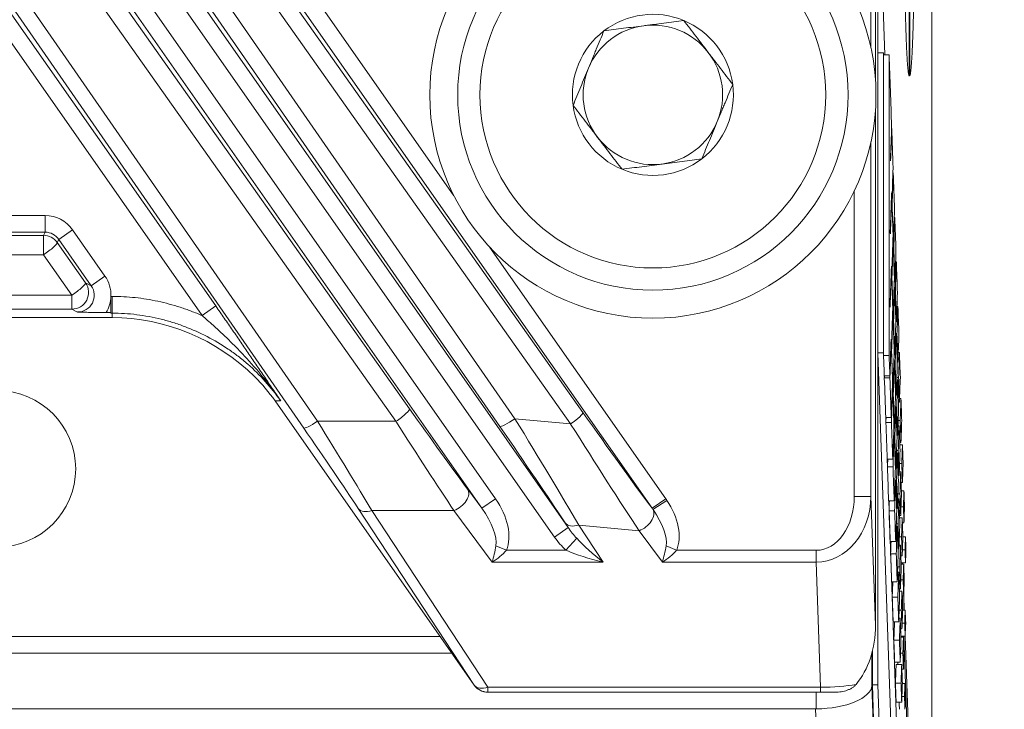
# Model space of a CAD drawing. Header units: millimetres. Extents: x 4 to 836, y 5 to 589.
# Tile 86 of 96: x 691 to 708, y 338 to 350. Entities that reach past the tile are written whole.
import ezdxf

# ---------------------------------------------------------------- set-up
doc = ezdxf.new("R2010")
doc.units = ezdxf.units.MM
doc.layers.add('1', color=7, linetype='Continuous', true_color=0xffffff)
doc.styles.add('ideas_simplex', font='simplex.shx')
doc.dimstyles.get("Standard").update_dxf_attribs({"dimtxt": 0.18, "dimasz": 0.18, "dimexe": 0.18, "dimexo": 0.0625, "dimgap": 0.09, "dimtad": 0, "dimtih": 1, "dimtoh": 1, "dimdec": 4, "dimzin": 0, "dimdsep": 46, "dimtxsty": 'Standard', "dimcen": 0.09, "dimadec": 0, "dimazin": 0, "dimtfac": 1, "dimtdec": 4, "dimtofl": 0, "dimtmove": 0, "dimatfit": 3, "dimfxl": 1, "dimtolj": 1, "dimtzin": 0, "dimarcsym": 0})

# ---------------------------------------------------------------- blocks, each defined once
blk = doc.blocks.new('_U0')
at = {"layer": '1', "color": 152, "lineweight": 13}
for p, q in [((691.38954, 365.845245), (731.686212, 365.845245)), ((706.799851, 319.684079), (731.686212, 319.684079))]:
    blk.add_line(p, q, dxfattribs=at)
at = {"layer": '1', "color": 27, "lineweight": 13}
blk.add_line((729.686212, 365.845245), (729.686212, 319.684079), dxfattribs=at)
at = {"layer": '1', "color": 87, "lineweight": 25}
for p, q in [((728.186212, 351.352162), (722.561212, 351.352162)), ((722.561212, 351.352162), (722.561212, 349.852162)), ((728.186212, 349.852162), (728.186212, 351.352162)), ((722.561212, 335.677162), (722.561212, 334.177162)), ((728.186212, 334.177162), (728.186212, 335.677162)), ((722.561212, 334.177162), (728.186212, 334.177162))]:
    blk.add_line(p, q, dxfattribs=at)
at = {"layer": '1', "color": 27, "lineweight": 18}
for points in [[(729.686212, 365.845245), (730.215193, 362.845247), (729.157231, 362.845243)], [(729.686212, 319.684079), (729.157231, 322.684077), (730.215193, 322.684081)]]:
    blk.add_solid(points, dxfattribs=at)
at = {"layer": '1', "color": 87, "linetype": 'Continuous', "lineweight": 25, "char_height": 3, "attachment_point": 7, "rotation": 90, "line_spacing_factor": 1.204819, "style": 'ideas_simplex'}
for s, insert in [('\\W1.1692;1.817', (728.032712, 335.624662)), ('\\W1.2097;46,2', (720.720212, 337.109662))]:
    blk.add_mtext(s, dxfattribs=dict(at, insert=insert))
blk = doc.blocks.new('_U7')
at = {"layer": '1', "color": 152, "lineweight": 13}
for p, q in [((682.550705, 374.684079), (750.582511, 374.684079)), ((706.799851, 319.684079), (750.582511, 319.684079))]:
    blk.add_line(p, q, dxfattribs=at)
at = {"layer": '1', "color": 27, "lineweight": 13}
blk.add_line((748.582511, 319.684079), (748.582511, 374.684079), dxfattribs=at)
at = {"layer": '1', "color": 87, "lineweight": 25}
for p, q in [((747.082511, 354.922815), (741.457511, 354.922815)), ((741.457511, 354.922815), (741.457511, 353.422815)), ((747.082511, 353.422815), (747.082511, 354.922815)), ((741.457511, 339.247815), (741.457511, 337.747815)), ((747.082511, 337.747815), (747.082511, 339.247815)), ((741.457511, 337.747815), (747.082511, 337.747815))]:
    blk.add_line(p, q, dxfattribs=at)
at = {"layer": '1', "color": 27, "lineweight": 18}
for points in [[(748.582511, 374.684079), (749.111492, 371.684081), (748.05353, 371.684077)], [(748.582511, 319.684079), (748.05353, 322.684077), (749.111492, 322.684081)]]:
    blk.add_solid(points, dxfattribs=at)
at = {"layer": '1', "color": 87, "linetype": 'Continuous', "lineweight": 25, "char_height": 3, "attachment_point": 7, "rotation": 90, "line_spacing_factor": 1.204819, "style": 'ideas_simplex'}
for s, insert in [('\\W1.1692;2.165', (746.929011, 339.195315)), ('\\W1.0642;55', (739.616511, 343.650315))]:
    blk.add_mtext(s, dxfattribs=dict(at, insert=insert))

msp = doc.modelspace()

# ---------------------------------------------------------------- linework, layer by layer
at = {"layer": '1', "color": 27, "linetype": 'Continuous', "lineweight": 18}
for p, q in [((706.041, 348.956), (706.041, 400.412)), ((706.041, 339.182), (706.041, 348.414)), ((692.334, 344.784), (692.334, 345.074)), ((692.354, 344.693), (667.747, 344.693)), ((692.334, 344.784), (692.248, 344.784)), ((692.334, 344.774), (692.334, 344.784)), ((698.844, 338.112), (695.278, 343.205)), ((699.092, 337.984), (699.09, 337.984)), ((705.056, 337.984), (699.092, 337.984)), ((705.292, 337.984), (705.056, 337.984))]:
    msp.add_line(p, q, dxfattribs=at)
at = {"layer": '1', "color": 252, "linetype": 'Continuous', "lineweight": 18}
for p, q in [((707.051, 327.684), (707.051, 358.693)), ((698.233, 338.984), (661.868, 338.984)), ((661.659, 338.684), (698.443, 338.684)), ((704.968, 337.684), (655.134, 337.684))]:
    msp.add_line(p, q, dxfattribs=at)
at = {"layer": '1', "color": 27, "linetype": 'Continuous', "lineweight": 13}
for p, q in [((689.348, 357.646), (699.575, 342.882)), ((688.976, 357.437), (700.532, 340.934)), ((699.305, 342.745), (689.078, 357.508)), ((700.286, 340.762), (688.73, 357.265)), ((691.391, 357.004), (698.484, 346.873)), ((702.036, 341.278), (691.145, 356.832)), ((691.05, 356.765), (700.796, 342.995)), ((688.658, 356.547), (699.23, 341.45)), ((700.575, 342.788), (690.829, 356.559)), ((688.315, 356.307), (697.689, 343.06)), ((698.984, 341.278), (688.413, 356.375)), ((697.444, 342.836), (688.069, 356.083)), ((695.79, 342.716), (687.224, 355.082)), ((687.469, 355.202), (696.035, 342.836)), ((687.164, 354.968), (694.213, 344.902)), ((693.967, 344.73), (686.919, 354.796)), ((705.961, 351.842), (705.961, 349.527)), ((705.961, 347.841), (705.961, 341.492)), ((705.661, 341.492), (705.661, 346.962)), ((668.948, 346.524), (691.153, 346.524)), ((691.153, 346.524), (691.153, 346.224)), ((691.153, 346.224), (668.948, 346.224)), ((691.124, 346.167), (691.153, 346.224)), ((691.644, 346.268), (691.399, 346.096)), ((691.644, 346.268), (692.225, 345.438)), ((668.978, 346.167), (691.124, 346.167)), ((691.124, 345.816), (691.124, 346.167)), ((691.399, 346.096), (691.369, 346.04)), ((691.369, 346.04), (691.88, 345.318)), ((691.98, 345.266), (691.399, 346.096)), ((699.129, 345.952), (702.282, 341.45)), ((691.124, 345.816), (668.978, 345.816)), ((691.634, 345.094), (691.124, 345.816)), ((692.225, 345.438), (691.98, 345.266)), ((691.88, 345.318), (691.98, 345.266)), ((668.467, 345.094), (691.634, 345.094)), ((691.634, 344.846), (691.634, 345.094)), ((692.334, 345.074), (692.354, 345.074)), ((692.354, 344.774), (692.354, 345.074)), ((691.634, 344.846), (668.467, 344.846)), ((691.734, 344.794), (691.634, 344.846)), ((693.967, 344.73), (694.213, 344.902)), ((692.354, 344.774), (692.334, 344.774)), ((692.354, 344.693), (692.354, 344.774)), ((699.575, 342.882), (700.575, 342.788)), ((696.035, 342.836), (697.444, 342.836)), ((698.73, 341.62), (698.984, 341.278)), ((699.23, 341.45), (698.984, 341.278)), ((702.282, 341.45), (702.036, 341.278)), ((705.961, 341.492), (705.661, 341.492)), ((705.961, 341.492), (706.041, 339.182)), ((698.847, 338.112), (696.766, 341.276)), ((702.302, 341.42), (702.053, 341.254)), ((697.012, 341.236), (699.092, 338.072)), ((698.484, 341.236), (697.012, 341.236)), ((699.169, 340.314), (698.484, 341.236)), ((700.286, 340.762), (700.532, 340.934)), ((700.532, 340.934), (700.476, 341.018)), ((700.722, 340.978), (701.158, 340.314)), ((701.804, 340.876), (700.722, 340.978)), ((702.221, 340.314), (701.804, 340.876)), ((699.425, 340.527), (699.237, 340.607)), ((700.493, 340.527), (700.685, 340.74)), ((702.477, 340.527), (702.289, 340.607)), ((699.425, 340.527), (700.493, 340.527)), ((702.477, 340.527), (704.978, 340.527)), ((704.978, 340.314), (704.978, 340.527)), ((701.158, 340.314), (699.169, 340.314)), ((704.978, 340.314), (702.221, 340.314)), ((705.056, 338.072), (704.978, 340.314)), ((698.844, 338.112), (698.847, 338.112)), ((699.092, 337.984), (699.092, 338.072)), ((699.092, 338.072), (705.056, 338.072)), ((705.056, 338.072), (705.056, 337.984))]:
    msp.add_line(p, q, dxfattribs=at)
at = {"layer": '1', "color": 18, "linetype": 'Continuous', "lineweight": 18}
for p, q in [((706.086, 352.935), (706.086, 338.118)), ((706.21, 349.402), (706.086, 352.935)), ((706.528, 340.279), (706.527, 340.301)), ((706.557, 339.453), (706.548, 339.708)), ((706.654, 336.676), (706.573, 338.989)), ((705.986, 338.72), (705.986, 338.118)), ((705.986, 338.118), (706.086, 338.118)), ((705.986, 338.118), (706.527, 322.618)), ((706.086, 338.118), (706.627, 322.618))]:
    msp.add_line(p, q, dxfattribs=at)
at = {"layer": '1', "color": 7, "linetype": 'Continuous', "lineweight": 18}
for p, q in [((706.186, 349.435), (706.086, 349.435)), ((706.187, 349.401), (706.186, 349.435)), ((706.186, 349.435), (706.186, 344.061)), ((706.086, 344.061), (706.691, 326.735)), ((706.186, 344.061), (706.086, 344.061)), ((706.186, 344.061), (706.187, 344.027)), ((706.201, 343.649), (706.202, 343.619)), ((706.227, 342.904), (706.229, 342.82)), ((706.253, 342.159), (706.257, 342.021)), ((706.279, 341.414), (706.791, 326.735)), ((706.506, 340.279), (706.505, 340.301)), ((706.535, 339.453), (706.526, 339.708)), ((706.617, 337.103), (706.551, 338.989))]:
    msp.add_line(p, q, dxfattribs=at)
at = {"layer": '1', "color": 163, "linetype": 'Continuous', "lineweight": 18}
for p, q in [((706.287, 349.402), (706.187, 349.402)), ((706.333, 348.084), (706.331, 348.084)), ((706.361, 347.286), (706.355, 347.286)), ((706.333, 346.885), (706.33, 346.885)), ((706.337, 346.774), (706.337, 346.774)), ((706.341, 346.713), (706.339, 346.713)), ((706.389, 346.488), (706.379, 346.488)), ((706.36, 346.059), (706.354, 346.059)), ((706.364, 346.055), (706.36, 346.055)), ((706.37, 345.941), (706.364, 345.941)), ((706.417, 345.69), (706.404, 345.69)), ((706.328, 345.573), (706.326, 345.573)), ((706.333, 345.462), (706.332, 345.462)), ((706.337, 345.401), (706.334, 345.401)), ((706.391, 345.336), (706.38, 345.336)), ((706.387, 345.234), (706.377, 345.234)), ((706.399, 345.168), (706.389, 345.168)), ((706.445, 344.892), (706.428, 344.892)), ((706.355, 344.748), (706.349, 344.748)), ((706.36, 344.743), (706.355, 344.743)), ((706.366, 344.629), (706.359, 344.629)), ((706.418, 344.616), (706.407, 344.616)), ((706.414, 344.408), (706.4, 344.408)), ((706.428, 344.396), (706.414, 344.396)), ((706.324, 344.262), (706.321, 344.262)), ((706.328, 344.151), (706.328, 344.151)), ((706.287, 344.016), (706.187, 344.016)), ((706.332, 344.089), (706.33, 344.089)), ((706.382, 343.922), (706.372, 343.922)), ((706.387, 344.024), (706.376, 344.024)), ((706.472, 344.068), (706.451, 344.068)), ((706.394, 343.856), (706.385, 343.856)), ((706.445, 343.897), (706.432, 343.897)), ((706.3, 343.649), (706.2, 343.649)), ((706.301, 343.615), (706.201, 343.615)), ((706.441, 343.582), (706.423, 343.582)), ((706.457, 343.623), (706.425, 343.623)), ((706.351, 343.436), (706.345, 343.436)), ((706.355, 343.431), (706.351, 343.431)), ((706.361, 343.317), (706.355, 343.317)), ((706.414, 343.305), (706.403, 343.305)), ((706.499, 343.242), (706.474, 343.242)), ((706.409, 343.096), (706.396, 343.096)), ((706.423, 343.084), (706.41, 343.084)), ((706.472, 343.178), (706.455, 343.178)), ((706.326, 342.904), (706.226, 342.904)), ((706.329, 342.816), (706.229, 342.816)), ((706.382, 342.712), (706.372, 342.712)), ((706.468, 342.756), (706.447, 342.756)), ((706.485, 342.85), (706.45, 342.85)), ((706.378, 342.61), (706.368, 342.61)), ((706.39, 342.544), (706.38, 342.544)), ((706.441, 342.585), (706.427, 342.585)), ((706.499, 342.459), (706.478, 342.459)), ((706.526, 342.417), (706.48, 342.417)), ((706.352, 342.159), (706.252, 342.159)), ((706.436, 342.27), (706.419, 342.27)), ((706.452, 342.311), (706.42, 342.311)), ((706.357, 342.018), (706.257, 342.018)), ((706.409, 341.993), (706.399, 341.993)), ((706.514, 342.078), (706.475, 342.078)), ((706.468, 341.866), (706.45, 341.866)), ((706.495, 341.931), (706.47, 341.931)), ((706.405, 341.784), (706.391, 341.784)), ((706.419, 341.772), (706.405, 341.772)), ((706.526, 341.739), (706.501, 341.739)), ((706.481, 341.539), (706.445, 341.539)), ((706.553, 341.591), (706.506, 341.591)), ((706.378, 341.414), (706.278, 341.414)), ((706.436, 341.273), (706.423, 341.273)), ((706.463, 341.445), (706.442, 341.445)), ((706.543, 341.305), (706.5, 341.305)), ((706.386, 341.233), (706.286, 341.233)), ((706.495, 341.147), (706.474, 341.147)), ((706.522, 341.105), (706.475, 341.105)), ((706.432, 340.959), (706.414, 340.959)), ((706.448, 340.999), (706.416, 340.999)), ((706.553, 341.02), (706.525, 341.02)), ((706.51, 340.766), (706.471, 340.766)), ((706.58, 340.765), (706.533, 340.765)), ((706.405, 340.681), (706.305, 340.681)), ((706.49, 340.619), (706.465, 340.619)), ((706.414, 340.46), (706.314, 340.46)), ((706.463, 340.554), (706.446, 340.554)), ((706.522, 340.428), (706.497, 340.428)), ((706.572, 340.533), (706.525, 340.533)), ((706.476, 340.227), (706.441, 340.227)), ((706.58, 340.301), (706.501, 340.301)), ((706.549, 340.279), (706.502, 340.279)), ((706.459, 340.133), (706.438, 340.133)), ((706.432, 339.962), (706.332, 339.962)), ((706.539, 339.994), (706.496, 339.994)), ((706.443, 339.688), (706.343, 339.688)), ((706.49, 339.835), (706.469, 339.835)), ((706.517, 339.793), (706.471, 339.793)), ((706.549, 339.708), (706.52, 339.708)), ((706.505, 339.454), (706.466, 339.454)), ((706.575, 339.453), (706.529, 339.453)), ((706.459, 339.242), (706.359, 339.242)), ((706.486, 339.307), (706.461, 339.307)), ((706.567, 339.221), (706.521, 339.221)), ((706.517, 339.116), (706.492, 339.116)), ((706.575, 338.989), (706.497, 338.989)), ((706.472, 338.915), (706.372, 338.915)), ((706.544, 338.967), (706.498, 338.967)), ((706.534, 338.682), (706.491, 338.682)), ((706.486, 338.523), (706.386, 338.523)), ((706.513, 338.481), (706.413, 338.481)), ((706.544, 338.397), (706.516, 338.397)), ((706.501, 338.143), (706.401, 338.143)), ((706.571, 338.142), (706.524, 338.142)), ((706.513, 337.804), (706.413, 337.804)), ((706.563, 337.909), (706.516, 337.909))]:
    msp.add_line(p, q, dxfattribs=at)
at = {"layer": '1', "color": 252, "linetype": 'Continuous', "lineweight": 13}
for p, q in [((705.977, 338.686), (705.977, 338.098)), ((705.977, 338.098), (706.518, 322.612)), ((704.978, 337.684), (704.978, 337.984)), ((705.519, 321.905), (704.968, 337.684))]:
    msp.add_line(p, q, dxfattribs=at)
at = {"layer": '1', "color": 9, "linetype": 'Continuous', "lineweight": 18}
for radius in [4, 3.5]:
    msp.add_circle((702.051, 348.684), radius, dxfattribs=at)
at = {"layer": '1', "color": 9, "linetype": 'Continuous', "lineweight": 13}
msp.add_circle((702.051, 348.684), 3.1, dxfattribs=at)
at = {"layer": '1', "color": 252, "linetype": 'Continuous', "lineweight": 13}
msp.add_circle((690.301, 341.984), 1.4, dxfattribs=at)
at = {"layer": '1', "color": 9, "linetype": 'Continuous', "lineweight": 18}
for radius, start, end in [(1.443, 67.4773, 127.4773), (1.25, 97.4773, 157.4773), (1.25, 37.4773, 97.4773), (1.443, 7.4773, 67.4773), (1.443, 127.4773, 187.4773), (1.25, 337.4773, 37.4773), (1.25, 157.4773, 217.4773), (1.443, 307.4773, 7.4773), (1.443, 187.4773, 247.4773), (1.25, 277.4773, 337.4773), (1.25, 217.4773, 277.4773), (1.443, 247.4773, 307.4773)]:
    msp.add_arc((702.051, 348.684), radius, start, end, dxfattribs=at)
at = {"layer": '1', "color": 27, "linetype": 'Continuous', "lineweight": 13}
for centre, major_axis, ratio, start_param, end_param in [((691.153, 345.923), (0.277, 0.533), 0.999226, 5.803537, 6.762834), ((691.153, 345.923), (-0.139, -0.267), 0.997682, 2.661944, 3.621241), ((691.124, 345.868), (-0.266, 0.139), 0.999226, 4.232741, 5.192037), ((691.124, 345.868), (0.245, 0.173), 0.14246, 4.611906, 6.247919), ((691.733, 345.095), (0.534, -0.278), 0.997152, 0.446228, 1.089662), ((691.634, 345.146), (0.245, 0.173), 0.14246, 4.611906, 6.247919), ((691.634, 345.146), (0.139, 0.266), 0.997152, 3.622727, 5.802051), ((691.733, 345.095), (-0.268, 0.14), 0.991514, 2.051931, 4.231255), ((691.733, 345.095), (0.534, -0.278), 0.997152, 6.220452, 6.729413), ((697.444, 342.888), (-0.245, -0.173), 0.14246, 1.470313, 3.106326), ((697.474, 343.529), (-1.892, 2.699), 0.028594, 1.725286, 2.336151), ((699.551, 342.917), (-0.247, -0.171), 0.142401, 0.035266, 1.572409), ((699.21, 343.242), (-1.998, 3.201), 0.031993, 3.906976, 4.579869), ((700.551, 342.823), (-0.245, -0.173), 0.14241, 1.570978, 3.106326), ((700.699, 343.296), (-2.045, 2.904), 0.026719, 1.656038, 2.320352), ((696.035, 342.888), (-0.247, -0.171), 0.14345, 0.035272, 1.471755), ((695.348, 343.185), (-1.892, 2.699), 0.028594, 3.906947, 4.517813), ((695.594, 343.357), (-1.892, 3), 0.027453, 3.909674, 4.520539), ((697.229, 343.357), (-1.892, 3), 0.027453, 1.728012, 2.338877), ((698.964, 343.07), (-2.026, 2.902), 0.026683, 3.908775, 4.581668), ((700.454, 343.124), (-2.016, 3.203), 0.020276, 1.663291, 2.336184), ((698.484, 341.448), (-0.241, -0.179), 0.626002, 1.135524, 3.096824), ((698.723, 341.127), (0.572, -0.769), 0.626002, 0.350125, 1.526028), ((704.961, 341.516), (-0.042, 1.202), 0.831726, 3.116912, 4.663029), ((704.961, 341.516), (0.035, -0.99), 0.706891, 6.258505, 7.804621), ((697.012, 341.448), (-0.251, -0.165), 0.641183, 0.045494, 1.171786), ((698.723, 341.127), (-0.46, 0.619), 0.389276, 3.491718, 4.667621), ((701.775, 341.127), (-0.572, 0.769), 0.626002, 3.491718, 4.629705), ((701.804, 341.088), (-0.241, -0.179), 0.626002, 1.135524, 3.058909), ((701.775, 341.127), (-0.46, 0.619), 0.389276, 3.491718, 4.629705), ((700.722, 341.19), (-0.251, -0.165), 0.641183, 0.045494, 1.171786), ((700.763, 341.127), (-0.408, 0.621), 0.403543, 1.61629, 1.957184), ((700.763, 341.127), (0.514, -0.782), 0.641183, 4.757883, 5.098777), ((699.169, 340.527), (-0.083, -0.388), 0.13042, 1.021143, 1.806541), ((701.158, 340.527), (-0.66, 0.541), 0.194741, 0.943534, 1.728932), ((702.221, 340.527), (-0.083, -0.388), 0.13042, 1.021143, 1.806541), ((699.169, 340.527), (-0.346, -0.265), 0.403982, 1.270635, 2.056033), ((701.158, 340.527), (-0.939, 0.223), 0.214071, 0.836079, 1.621477), ((702.221, 340.527), (-0.346, -0.265), 0.403982, 1.270635, 2.056033), ((699.092, 338.284), (-0.251, -0.165), 0.641183, 0.045494, 1.171786), ((705.073, 338.284), (-1, -0.009), 0.211935, 1.551541, 2.238962)]:
    msp.add_ellipse(centre, major_axis=major_axis, ratio=ratio, start_param=start_param, end_param=end_param, dxfattribs=at)
at = {"layer": '1', "color": 27, "linetype": 'Continuous', "lineweight": 18}
for centre, major_axis, ratio, start_param, end_param in [((705.041, 339.216), (0.049, -1.414), 0.706891, 0.662741, 1.521436), ((699.09, 338.284), (-0.3, 0), 0.999093, 0.610439, 1.570796), ((699.092, 338.284), (0, 0.3), 0.999093, 2.181235, 3.141593)]:
    msp.add_ellipse(centre, major_axis=major_axis, ratio=ratio, start_param=start_param, end_param=end_param, dxfattribs=at)
at = {"layer": '1', "color": 252, "linetype": 'Continuous', "lineweight": 18}
for centre, major_axis, ratio, start_param, end_param in [((704.978, 338.098), (-1, -0.017), 0.414035, 1.563569, 3.099459), ((704.943, 339.098), (0.049, -1.414), 0.706891, 6.258505, 6.268732)]:
    msp.add_ellipse(centre, major_axis=major_axis, ratio=ratio, start_param=start_param, end_param=end_param, dxfattribs=at)
at = {"layer": '1', "color": 7, "linetype": 'Continuous', "lineweight": 18}
for points, knots in [([(706.647, 349.022), (706.646, 349.023), (706.645, 349.024), (706.643, 349.029), (706.638, 349.045), (706.627, 349.11), (706.616, 349.229), (706.605, 349.399), (706.598, 349.568), (706.592, 349.725), (706.586, 349.883), (706.582, 350.044), (706.577, 350.281), (706.573, 350.489), (706.57, 350.713), (706.568, 350.922), (706.567, 351.116), (706.566, 351.302), (706.566, 351.336), (706.566, 351.354), (706.568, 351.354), (706.569, 351.354), (706.571, 351.352), (706.572, 351.351), (706.573, 351.351)], [0, 0, 0, 0, 0, 0, 0.052025, 0.10405, 0.156075, 0.2081, 0.260125, 0.31215, 0.364175, 0.4162, 0.468225, 0.52025, 0.572275, 0.6243, 0.676325, 0.72835, 0.780376, 0.832401, 0.884426, 0.936451, 0.988476, 1, 1, 1, 1, 1, 1]), ([(706.575, 351.349), (706.575, 351.348), (706.578, 351.346), (706.584, 351.338), (706.595, 351.319), (706.611, 351.256), (706.623, 351.161), (706.631, 351.086), (706.635, 350.983), (706.636, 350.935), (706.639, 350.794), (706.643, 350.519), (706.645, 350.081), (706.647, 349.658), (706.647, 349.327), (706.647, 349.121), (706.647, 349.075), (706.647, 349.042), (706.647, 349.021), (706.647, 349.021), (706.647, 349.021), (706.647, 349.021), (706.647, 349.021), (706.647, 349.022), (706.647, 349.022)], [0, 0, 0, 0, 0, 0, 0.025641, 0.076923, 0.128205, 0.179487, 0.230769, 0.282051, 0.333333, 0.384615, 0.435897, 0.487179, 0.538462, 0.589744, 0.641026, 0.692308, 0.74359, 0.794872, 0.846154, 0.897436, 0.948718, 1, 1, 1, 1, 1, 1])]:
    msp.add_open_spline(points, degree=5, knots=knots, dxfattribs=at)
msp.add_open_spline([(706.737, 351.351), (706.737, 351.349), (706.737, 351.345), (706.737, 351.335), (706.737, 351.308), (706.737, 351.272), (706.736, 351.071), (706.734, 350.8), (706.73, 350.493), (706.725, 350.202), (706.72, 349.973), (706.713, 349.773), (706.707, 349.591), (706.699, 349.423), (706.687, 349.226), (706.676, 349.114), (706.668, 349.061), (706.662, 349.035), (706.659, 349.026), (706.656, 349.022), (706.656, 349.021), (706.656, 349.059), (706.656, 349.134), (706.656, 349.278), (706.656, 349.498), (706.657, 349.75), (706.658, 349.998), (706.659, 350.247), (706.661, 350.593), (706.665, 350.827), (706.667, 350.935), (706.668, 350.983), (706.671, 351.053), (706.68, 351.168), (706.692, 351.255), (706.709, 351.315), (706.721, 351.342), (706.729, 351.351), (706.734, 351.353), (706.736, 351.354), (706.736, 351.354), (706.737, 351.354), (706.737, 351.354), (706.737, 351.354), (706.737, 351.354), (706.737, 351.354), (706.737, 351.352), (706.737, 351.351)], degree=6, dxfattribs=at)
at = {"layer": '1', "color": 9, "linetype": 'Continuous', "lineweight": 18}
for points, knots in [([(701.172, 349.83), (701.289, 349.845), (701.407, 349.86), (701.585, 349.884), (701.645, 349.892), (701.765, 349.907), (701.826, 349.915), (701.917, 349.927), (701.948, 349.931), (702.009, 349.939), (702.039, 349.943), (702.13, 349.955), (702.19, 349.963), (702.369, 349.987), (702.487, 350.002), (702.604, 350.017)], [0, 0, 0, 0, 0.25, 0.25, 0.375, 0.375, 0.5, 0.5, 0.5625, 0.5625, 0.625, 0.625, 0.75, 0.75, 1, 1, 1, 1]), ([(702.604, 350.017), (702.675, 349.924), (702.748, 349.83), (702.857, 349.687), (702.894, 349.639), (702.967, 349.543), (703.005, 349.494), (703.061, 349.421), (703.079, 349.397), (703.117, 349.348), (703.135, 349.324), (703.191, 349.251), (703.228, 349.203), (703.338, 349.06), (703.41, 348.966), (703.482, 348.872)], [0, 0, 0, 0, 0.25, 0.25, 0.375, 0.375, 0.5, 0.5, 0.5625, 0.5625, 0.625, 0.625, 0.75, 0.75, 1, 1, 1, 1]), ([(700.62, 348.496), (700.642, 348.55), (700.665, 348.605), (700.711, 348.716), (700.734, 348.771), (700.78, 348.883), (700.803, 348.939), (700.849, 349.051), (700.873, 349.107), (700.919, 349.219), (700.943, 349.276), (700.978, 349.361), (700.99, 349.389), (701.013, 349.446), (701.025, 349.473), (701.083, 349.613), (701.128, 349.722), (701.172, 349.83)], [0, 0, 0, 0, 0.125, 0.125, 0.25, 0.25, 0.375, 0.375, 0.5, 0.5, 0.625, 0.625, 0.6875, 0.6875, 0.75, 0.75, 1, 1, 1, 1]), ([(702.929, 347.539), (702.951, 347.593), (702.974, 347.648), (703.02, 347.758), (703.043, 347.814), (703.089, 347.925), (703.112, 347.981), (703.159, 348.093), (703.182, 348.149), (703.229, 348.262), (703.252, 348.318), (703.288, 348.403), (703.299, 348.432), (703.323, 348.488), (703.334, 348.516), (703.392, 348.655), (703.437, 348.764), (703.482, 348.872)], [0, 0, 0, 0, 0.125, 0.125, 0.25, 0.25, 0.375, 0.375, 0.5, 0.5, 0.625, 0.625, 0.6875, 0.6875, 0.75, 0.75, 1, 1, 1, 1]), ([(701.498, 347.351), (701.426, 347.444), (701.354, 347.539), (701.244, 347.681), (701.208, 347.729), (701.134, 347.825), (701.097, 347.874), (701.041, 347.947), (701.022, 347.971), (700.985, 348.02), (700.966, 348.044), (700.911, 348.117), (700.874, 348.165), (700.764, 348.308), (700.691, 348.403), (700.62, 348.496)], [0, 0, 0, 0, 0.25, 0.25, 0.375, 0.375, 0.5, 0.5, 0.5625, 0.5625, 0.625, 0.625, 0.75, 0.75, 1, 1, 1, 1]), ([(702.929, 347.539), (702.812, 347.523), (702.694, 347.508), (702.516, 347.484), (702.456, 347.477), (702.336, 347.461), (702.276, 347.453), (702.184, 347.441), (702.154, 347.437), (702.093, 347.429), (702.063, 347.425), (701.972, 347.413), (701.912, 347.405), (701.733, 347.382), (701.615, 347.366), (701.498, 347.351)], [0, 0, 0, 0, 0.25, 0.25, 0.375, 0.375, 0.5, 0.5, 0.5625, 0.5625, 0.625, 0.625, 0.75, 0.75, 1, 1, 1, 1])]:
    msp.add_open_spline(points, degree=3, knots=knots, dxfattribs=at)
at = {"layer": '1', "color": 163, "linetype": 'Continuous', "lineweight": 18}
for points in [[(706.187, 349.402), (706.187, 347.607), (706.187, 345.811), (706.187, 344.016)], [(706.332, 348.119), (706.317, 348.546), (706.302, 348.974), (706.287, 349.402)], [(706.287, 349.402), (706.287, 347.607), (706.287, 345.811), (706.287, 344.016)], [(706.312, 347.538), (706.319, 347.732), (706.325, 347.925), (706.332, 348.119)], [(706.333, 348.084), (706.327, 347.891), (706.32, 347.697), (706.313, 347.504)], [(706.358, 347.374), (706.35, 347.61), (706.342, 347.847), (706.333, 348.084)], [(706.313, 347.504), (706.313, 347.515), (706.312, 347.527), (706.312, 347.538)], [(706.337, 346.774), (706.344, 346.974), (706.351, 347.174), (706.358, 347.374)], [(706.361, 347.286), (706.355, 347.095), (706.348, 346.904), (706.341, 346.713)], [(706.384, 346.629), (706.377, 346.848), (706.369, 347.067), (706.361, 347.286)], [(706.307, 346.226), (706.316, 346.46), (706.324, 346.694), (706.332, 346.928)], [(706.332, 346.928), (706.334, 346.877), (706.336, 346.826), (706.337, 346.774)], [(706.333, 346.885), (706.325, 346.654), (706.317, 346.423), (706.309, 346.192)], [(706.358, 346.174), (706.349, 346.411), (706.341, 346.648), (706.333, 346.885)], [(706.341, 346.713), (706.349, 346.494), (706.357, 346.274), (706.364, 346.055)], [(706.389, 346.488), (706.383, 346.305), (706.376, 346.123), (706.37, 345.941)], [(706.41, 345.884), (706.403, 346.085), (706.396, 346.286), (706.389, 346.488)], [(706.309, 346.192), (706.308, 346.203), (706.308, 346.215), (706.307, 346.226)], [(706.333, 345.462), (706.341, 345.699), (706.349, 345.937), (706.358, 346.174)], [(706.36, 346.059), (706.352, 345.84), (706.344, 345.621), (706.337, 345.401)], [(706.383, 345.401), (706.375, 345.621), (706.367, 345.84), (706.36, 346.059)], [(706.391, 345.336), (706.398, 345.518), (706.404, 345.701), (706.41, 345.884)], [(706.417, 345.69), (706.411, 345.516), (706.405, 345.342), (706.399, 345.168)], [(706.436, 345.139), (706.43, 345.322), (706.424, 345.506), (706.417, 345.69)], [(706.303, 344.914), (706.311, 345.148), (706.319, 345.382), (706.327, 345.617)], [(706.328, 345.573), (706.32, 345.342), (706.312, 345.111), (706.304, 344.88)], [(706.327, 345.617), (706.329, 345.565), (706.331, 345.514), (706.333, 345.462)], [(706.353, 344.862), (706.345, 345.099), (706.337, 345.336), (706.328, 345.573)], [(706.337, 345.401), (706.344, 345.182), (706.352, 344.963), (706.36, 344.743)], [(706.36, 344.743), (706.367, 344.963), (706.375, 345.182), (706.383, 345.401)], [(706.408, 344.629), (706.401, 344.83), (706.394, 345.032), (706.387, 345.234)], [(706.399, 345.168), (706.405, 344.984), (706.412, 344.8), (706.418, 344.616)], [(706.418, 344.616), (706.424, 344.791), (706.43, 344.965), (706.436, 345.139)], [(706.304, 344.88), (706.304, 344.891), (706.303, 344.903), (706.303, 344.914)], [(706.328, 344.151), (706.337, 344.388), (706.345, 344.625), (706.353, 344.862)], [(706.445, 344.892), (706.439, 344.726), (706.434, 344.561), (706.428, 344.396)], [(706.462, 344.394), (706.457, 344.56), (706.451, 344.726), (706.445, 344.892)], [(706.355, 344.748), (706.348, 344.528), (706.34, 344.309), (706.332, 344.089)], [(706.378, 344.089), (706.371, 344.309), (706.363, 344.528), (706.355, 344.748)], [(706.387, 344.024), (706.394, 344.225), (706.401, 344.427), (706.408, 344.629)], [(706.3, 343.649), (706.308, 343.868), (706.315, 344.086), (706.323, 344.305)], [(706.323, 344.305), (706.325, 344.253), (706.327, 344.202), (706.328, 344.151)], [(706.414, 344.408), (706.407, 344.224), (706.401, 344.04), (706.394, 343.856)], [(706.433, 343.856), (706.427, 344.04), (706.42, 344.224), (706.414, 344.408)], [(706.428, 344.396), (706.434, 344.229), (706.439, 344.063), (706.445, 343.897)], [(706.445, 343.897), (706.451, 344.063), (706.457, 344.228), (706.462, 344.394)], [(706.324, 344.262), (706.316, 344.046), (706.309, 343.83), (706.301, 343.615)], [(706.349, 343.55), (706.34, 343.787), (706.332, 344.024), (706.324, 344.262)], [(706.187, 344.016), (706.192, 343.894), (706.196, 343.771), (706.2, 343.649)], [(706.287, 344.016), (706.292, 343.894), (706.296, 343.771), (706.3, 343.649)], [(706.332, 344.089), (706.34, 343.87), (706.348, 343.651), (706.355, 343.431)], [(706.355, 343.431), (706.363, 343.651), (706.371, 343.87), (706.378, 344.089)], [(706.382, 343.922), (706.375, 343.72), (706.368, 343.519), (706.361, 343.317)], [(706.472, 344.068), (706.467, 343.92), (706.462, 343.771), (706.457, 343.623)], [(706.488, 343.623), (706.482, 343.771), (706.477, 343.92), (706.472, 344.068)], [(706.394, 343.856), (706.401, 343.672), (706.407, 343.488), (706.414, 343.305)], [(706.414, 343.305), (706.42, 343.488), (706.427, 343.672), (706.433, 343.856)], [(706.203, 343.649), (706.202, 343.638), (706.202, 343.626), (706.201, 343.615)], [(706.201, 343.615), (706.21, 343.378), (706.218, 343.141), (706.226, 342.904)], [(706.301, 343.615), (706.31, 343.378), (706.318, 343.141), (706.326, 342.904)], [(706.441, 343.582), (706.435, 343.416), (706.429, 343.25), (706.423, 343.084)], [(706.458, 343.084), (706.452, 343.25), (706.446, 343.416), (706.441, 343.582)], [(706.457, 343.623), (706.462, 343.475), (706.467, 343.326), (706.472, 343.178)], [(706.472, 343.178), (706.477, 343.326), (706.482, 343.475), (706.488, 343.623)], [(706.326, 342.904), (706.334, 343.119), (706.341, 343.335), (706.349, 343.55)], [(706.351, 343.436), (706.344, 343.229), (706.336, 343.023), (706.329, 342.816)], [(706.374, 342.778), (706.366, 342.997), (706.359, 343.216), (706.351, 343.436)], [(706.361, 343.317), (706.368, 343.115), (706.375, 342.914), (706.382, 342.712)], [(706.499, 343.242), (706.495, 343.112), (706.49, 342.981), (706.485, 342.85)], [(706.513, 342.85), (706.508, 342.981), (706.504, 343.112), (706.499, 343.242)], [(706.409, 343.096), (706.403, 342.912), (706.396, 342.728), (706.39, 342.544)], [(706.429, 342.544), (706.422, 342.728), (706.416, 342.912), (706.409, 343.096)], [(706.423, 343.084), (706.429, 342.918), (706.435, 342.751), (706.441, 342.585)], [(706.441, 342.585), (706.446, 342.751), (706.452, 342.918), (706.458, 343.084)], [(706.232, 342.904), (706.231, 342.875), (706.23, 342.845), (706.229, 342.816)], [(706.229, 342.816), (706.237, 342.597), (706.245, 342.378), (706.252, 342.159)], [(706.329, 342.816), (706.337, 342.597), (706.345, 342.378), (706.352, 342.159)], [(706.352, 342.159), (706.359, 342.365), (706.367, 342.572), (706.374, 342.778)], [(706.468, 342.756), (706.462, 342.608), (706.457, 342.46), (706.452, 342.311)], [(706.483, 342.311), (706.478, 342.46), (706.473, 342.608), (706.468, 342.756)], [(706.485, 342.85), (706.49, 342.72), (706.495, 342.589), (706.499, 342.459)], [(706.499, 342.459), (706.504, 342.589), (706.508, 342.72), (706.513, 342.85)], [(706.378, 342.61), (706.371, 342.413), (706.364, 342.216), (706.357, 342.018)], [(706.39, 342.544), (706.396, 342.361), (706.403, 342.177), (706.409, 341.993)], [(706.409, 341.993), (706.416, 342.177), (706.422, 342.361), (706.429, 342.544)], [(706.526, 342.417), (706.522, 342.304), (706.518, 342.191), (706.514, 342.078)], [(706.538, 342.078), (706.534, 342.191), (706.53, 342.304), (706.526, 342.417)], [(706.262, 342.159), (706.261, 342.112), (706.259, 342.065), (706.257, 342.018)], [(706.436, 342.27), (706.43, 342.104), (706.425, 341.938), (706.419, 341.772)], [(706.454, 341.772), (706.448, 341.938), (706.442, 342.104), (706.436, 342.27)], [(706.452, 342.311), (706.457, 342.163), (706.462, 342.014), (706.468, 341.866)], [(706.468, 341.866), (706.473, 342.014), (706.478, 342.163), (706.483, 342.311)], [(706.257, 342.018), (706.264, 341.817), (706.271, 341.616), (706.278, 341.414)], [(706.357, 342.018), (706.364, 341.817), (706.371, 341.616), (706.378, 341.414)], [(706.378, 341.414), (706.385, 341.611), (706.392, 341.808), (706.399, 342.005)], [(706.514, 342.078), (706.518, 341.965), (706.522, 341.852), (706.526, 341.739)], [(706.526, 341.739), (706.53, 341.852), (706.534, 341.965), (706.538, 342.078)], [(706.495, 341.931), (706.49, 341.8), (706.485, 341.669), (706.481, 341.539)], [(706.508, 341.539), (706.504, 341.669), (706.499, 341.8), (706.495, 341.931)], [(706.405, 341.784), (706.398, 341.6), (706.392, 341.416), (706.386, 341.233)], [(706.424, 341.233), (706.418, 341.416), (706.411, 341.6), (706.405, 341.784)], [(706.419, 341.772), (706.425, 341.606), (706.43, 341.44), (706.436, 341.273)], [(706.436, 341.273), (706.442, 341.44), (706.448, 341.606), (706.454, 341.772)], [(706.481, 341.539), (706.485, 341.408), (706.49, 341.277), (706.495, 341.147)], [(706.495, 341.147), (706.499, 341.277), (706.504, 341.408), (706.508, 341.539)], [(706.553, 341.591), (706.55, 341.496), (706.546, 341.401), (706.543, 341.305)], [(706.563, 341.305), (706.56, 341.401), (706.556, 341.496), (706.553, 341.591)], [(706.292, 341.414), (706.29, 341.354), (706.288, 341.293), (706.286, 341.233)], [(706.463, 341.445), (706.458, 341.296), (706.453, 341.148), (706.448, 340.999)], [(706.479, 340.999), (706.474, 341.148), (706.468, 341.296), (706.463, 341.445)], [(706.543, 341.305), (706.546, 341.21), (706.55, 341.115), (706.553, 341.02)], [(706.553, 341.02), (706.556, 341.115), (706.56, 341.21), (706.563, 341.305)], [(706.286, 341.233), (706.292, 341.049), (706.298, 340.865), (706.305, 340.681)], [(706.386, 341.233), (706.392, 341.049), (706.398, 340.865), (706.405, 340.681)], [(706.405, 340.681), (706.411, 340.865), (706.418, 341.049), (706.424, 341.233)], [(706.522, 341.105), (706.518, 340.992), (706.514, 340.879), (706.51, 340.766)], [(706.533, 340.766), (706.529, 340.879), (706.526, 340.992), (706.522, 341.105)], [(706.432, 340.959), (706.426, 340.792), (706.42, 340.626), (706.414, 340.46)], [(706.449, 340.46), (706.443, 340.626), (706.438, 340.792), (706.432, 340.959)], [(706.448, 340.999), (706.453, 340.851), (706.458, 340.703), (706.463, 340.554)], [(706.463, 340.554), (706.468, 340.703), (706.474, 340.851), (706.479, 340.999)], [(706.51, 340.766), (706.514, 340.653), (706.518, 340.54), (706.522, 340.428)], [(706.522, 340.428), (706.526, 340.54), (706.529, 340.653), (706.533, 340.766)], [(706.58, 340.765), (706.577, 340.688), (706.575, 340.61), (706.572, 340.533)], [(706.588, 340.533), (706.585, 340.61), (706.583, 340.688), (706.58, 340.765)], [(706.322, 340.681), (706.32, 340.607), (706.317, 340.534), (706.314, 340.46)], [(706.49, 340.619), (706.486, 340.488), (706.481, 340.358), (706.476, 340.227)], [(706.504, 340.227), (706.499, 340.358), (706.495, 340.488), (706.49, 340.619)], [(706.314, 340.46), (706.32, 340.294), (706.326, 340.128), (706.332, 339.962)], [(706.414, 340.46), (706.42, 340.294), (706.426, 340.128), (706.432, 339.962)], [(706.432, 339.962), (706.438, 340.128), (706.443, 340.294), (706.449, 340.46)], [(706.572, 340.533), (706.575, 340.456), (706.577, 340.378), (706.58, 340.301)], [(706.58, 340.301), (706.583, 340.378), (706.585, 340.456), (706.588, 340.533)], [(706.476, 340.227), (706.481, 340.096), (706.486, 339.966), (706.49, 339.835)], [(706.49, 339.835), (706.495, 339.966), (706.499, 340.096), (706.504, 340.227)], [(706.549, 340.279), (706.545, 340.184), (706.542, 340.089), (706.539, 339.994)], [(706.558, 339.994), (706.555, 340.089), (706.552, 340.184), (706.549, 340.279)], [(706.459, 340.133), (706.454, 339.984), (706.448, 339.836), (706.443, 339.688)], [(706.474, 339.688), (706.469, 339.836), (706.464, 339.984), (706.459, 340.133)], [(706.353, 339.962), (706.35, 339.87), (706.346, 339.779), (706.343, 339.688)], [(706.539, 339.994), (706.542, 339.899), (706.545, 339.803), (706.549, 339.708)], [(706.549, 339.708), (706.552, 339.803), (706.555, 339.899), (706.558, 339.994)], [(706.343, 339.688), (706.348, 339.539), (706.354, 339.391), (706.359, 339.242)], [(706.443, 339.688), (706.448, 339.539), (706.454, 339.391), (706.459, 339.242)], [(706.459, 339.242), (706.464, 339.391), (706.469, 339.539), (706.474, 339.688)], [(706.517, 339.793), (706.513, 339.68), (706.509, 339.567), (706.505, 339.454)], [(706.529, 339.454), (706.525, 339.567), (706.521, 339.68), (706.517, 339.793)], [(706.505, 339.454), (706.509, 339.342), (706.513, 339.229), (706.517, 339.116)], [(706.517, 339.116), (706.521, 339.229), (706.525, 339.342), (706.529, 339.454)], [(706.575, 339.453), (706.573, 339.376), (706.57, 339.299), (706.567, 339.221)], [(706.584, 339.221), (706.581, 339.299), (706.578, 339.376), (706.575, 339.453)], [(706.383, 339.242), (706.38, 339.133), (706.376, 339.024), (706.372, 338.915)], [(706.486, 339.307), (706.481, 339.176), (706.477, 339.046), (706.472, 338.915)], [(706.499, 338.915), (706.495, 339.046), (706.49, 339.176), (706.486, 339.307)], [(706.567, 339.221), (706.57, 339.144), (706.573, 339.066), (706.575, 338.989)], [(706.575, 338.989), (706.578, 339.066), (706.581, 339.144), (706.584, 339.221)], [(706.372, 338.915), (706.377, 338.784), (706.381, 338.654), (706.386, 338.523)], [(706.472, 338.915), (706.477, 338.784), (706.481, 338.654), (706.486, 338.523)], [(706.486, 338.523), (706.49, 338.654), (706.495, 338.784), (706.499, 338.915)], [(706.544, 338.967), (706.541, 338.872), (706.537, 338.777), (706.534, 338.682)], [(706.554, 338.682), (706.551, 338.777), (706.547, 338.872), (706.544, 338.967)], [(706.534, 338.682), (706.537, 338.587), (706.541, 338.492), (706.544, 338.397)], [(706.544, 338.397), (706.547, 338.492), (706.551, 338.587), (706.554, 338.682)], [(706.413, 338.481), (706.409, 338.368), (706.405, 338.256), (706.401, 338.143)], [(706.44, 338.523), (706.44, 338.509), (706.441, 338.495), (706.441, 338.481)], [(706.513, 338.481), (706.509, 338.368), (706.505, 338.256), (706.501, 338.143)], [(706.524, 338.143), (706.521, 338.256), (706.517, 338.368), (706.513, 338.481)], [(706.401, 338.143), (706.405, 338.03), (706.409, 337.917), (706.413, 337.804)], [(706.501, 338.143), (706.505, 338.03), (706.509, 337.917), (706.513, 337.804)], [(706.513, 337.804), (706.517, 337.917), (706.521, 338.03), (706.524, 338.143)], [(706.571, 338.142), (706.568, 338.064), (706.566, 337.987), (706.563, 337.909)], [(706.579, 337.909), (706.576, 337.987), (706.574, 338.064), (706.571, 338.142)], [(706.467, 337.804), (706.468, 337.762), (706.47, 337.719), (706.471, 337.677)], [(706.563, 337.909), (706.566, 337.832), (706.568, 337.755), (706.571, 337.677)], [(706.571, 337.677), (706.574, 337.755), (706.576, 337.832), (706.579, 337.909)]]:
    msp.add_open_spline(points, degree=3, dxfattribs=at)
at = {"layer": '1', "color": 163, "linetype": 'Continuous', "lineweight": 18, "extrusion": (-1.93165e-09, 6.74142e-11, -1)}
msp.add_open_spline([(706.364, 346.055), (706.371, 346.246), (706.378, 346.437), (706.384, 346.629)], degree=3, dxfattribs=at)
at = {"layer": '1', "color": 163, "linetype": 'Continuous', "lineweight": 18, "extrusion": (1.71445e-09, 5.98423e-11, -1)}
msp.add_open_spline([(706.37, 345.941), (706.377, 345.739), (706.384, 345.537), (706.391, 345.336)], degree=3, dxfattribs=at)
at = {"layer": '1', "color": 163, "linetype": 'Continuous', "lineweight": 18, "extrusion": (-1.7994e-09, 6.27989e-11, -1)}
msp.add_open_spline([(706.387, 345.234), (706.38, 345.032), (706.373, 344.83), (706.366, 344.629)], degree=3, dxfattribs=at)
at = {"layer": '1', "color": 27, "linetype": 'Continuous', "lineweight": 13}
for points, knots in [([(692.354, 345.074), (692.494, 345.074), (692.632, 345.066), (692.906, 345.037), (693.178, 344.993), (693.445, 344.921), (693.643, 344.857), (693.709, 344.834), (693.839, 344.784), (693.904, 344.758), (693.967, 344.73)], [0, 0, 0, 0, 0.25, 0.25, 0.5, 0.75, 0.75, 0.875, 0.875, 1, 1, 1, 1]), ([(694.213, 344.902), (694.264, 344.828), (694.315, 344.755), (694.416, 344.61), (694.466, 344.538), (694.565, 344.395), (694.614, 344.324), (694.687, 344.217), (694.711, 344.182), (694.759, 344.111), (694.784, 344.076), (694.855, 343.971), (694.903, 343.901), (694.997, 343.763), (695.044, 343.694), (695.115, 343.59), (695.138, 343.556), (695.185, 343.487), (695.208, 343.453), (695.243, 343.401), (695.255, 343.384), (695.279, 343.349), (695.29, 343.332), (695.314, 343.297), (695.327, 343.279), (695.351, 343.243), (695.364, 343.225), (695.377, 343.207)], [0, 0, 0, 0, 0.125, 0.125, 0.25, 0.25, 0.375, 0.375, 0.4375, 0.4375, 0.5, 0.5, 0.625, 0.625, 0.75, 0.75, 0.8125, 0.8125, 0.875, 0.875, 0.90625, 0.90625, 0.9375, 0.9375, 0.96875, 0.96875, 1, 1, 1, 1]), ([(695.375, 343.204), (695.29, 343.326), (695.199, 343.441), (695.003, 343.66), (694.898, 343.763), (694.759, 343.884), (694.731, 343.908), (694.673, 343.955), (694.644, 343.978), (694.556, 344.045), (694.497, 344.089), (694.314, 344.212), (694.062, 344.361), (693.794, 344.481), (693.622, 344.546), (693.587, 344.559), (693.517, 344.583), (693.411, 344.618), (693.233, 344.667), (693.089, 344.699), (692.944, 344.726), (692.87, 344.737), (692.65, 344.765), (692.502, 344.774), (692.354, 344.774)], [0, 0, 0, 0, 0.125, 0.125, 0.25, 0.25, 0.28125, 0.28125, 0.3125, 0.3125, 0.375, 0.375, 0.5, 0.625, 0.625, 0.65625, 0.65625, 0.6875, 0.75, 0.8125, 0.8125, 0.875, 0.875, 1, 1, 1, 1]), ([(695.376, 343.205), (695.363, 343.223), (695.351, 343.241), (695.325, 343.277), (695.313, 343.295), (695.287, 343.33), (695.275, 343.347), (695.249, 343.382), (695.236, 343.4), (695.197, 343.451), (695.171, 343.486), (695.118, 343.554), (695.092, 343.588), (694.956, 343.755), (694.843, 343.885), (694.665, 344.074), (694.605, 344.137), (694.482, 344.259), (694.42, 344.32), (694.294, 344.439), (694.23, 344.498), (694.1, 344.615), (694.034, 344.673), (693.967, 344.73)], [0, 0, 0, 0, 0.03125, 0.03125, 0.0625, 0.0625, 0.09375, 0.09375, 0.125, 0.125, 0.1875, 0.1875, 0.25, 0.25, 0.5, 0.5, 0.625, 0.625, 0.75, 0.75, 0.875, 0.875, 1, 1, 1, 1])]:
    msp.add_open_spline(points, degree=3, knots=knots, dxfattribs=at)
at = {"layer": '1', "color": 27, "linetype": 'Continuous', "lineweight": 18}
for points, knots in [([(692.248, 344.784), (692.223, 344.784), (692.197, 344.784), (692.148, 344.784), (692.123, 344.785), (692.051, 344.786), (692.006, 344.786), (691.943, 344.788), (691.922, 344.788), (691.882, 344.789), (691.844, 344.791), (691.797, 344.792), (691.77, 344.793), (691.752, 344.794), (691.743, 344.794), (691.734, 344.794)], [0, 0, 0, 0, 0.125, 0.125, 0.25, 0.25, 0.5, 0.5, 0.625, 0.625, 0.75, 0.875, 0.9375, 0.9375, 1, 1, 1, 1]), ([(695.276, 343.204), (695.165, 343.357), (695.043, 343.502), (694.24, 344.304), (693.3, 344.693), (692.354, 344.693)], [0, 0, 0, 0, 0.166977, 0.166977, 1, 1, 1, 1]), ([(695.376, 343.205), (695.373, 343.205), (695.367, 343.205), (695.357, 343.205), (695.348, 343.205), (695.338, 343.205), (695.328, 343.205), (695.318, 343.205), (695.308, 343.205), (695.298, 343.205), (695.288, 343.205), (695.281, 343.205), (695.278, 343.205)], [0, 0, 0, 0, 0.088472, 0.189753, 0.291034, 0.392315, 0.493596, 0.594876, 0.696157, 0.797438, 0.898719, 1, 1, 1, 1]), ([(705.695, 338.123), (705.683, 338.109), (705.67, 338.096), (705.642, 338.073), (705.627, 338.063), (705.603, 338.049), (705.595, 338.044), (705.578, 338.036), (705.553, 338.025), (705.528, 338.015), (705.493, 338.005), (705.475, 338.001), (705.439, 337.994), (705.42, 337.991), (705.366, 337.985), (705.329, 337.984), (705.292, 337.984)], [0, 0, 0, 0, 0.125, 0.125, 0.25, 0.25, 0.3125, 0.3125, 0.375, 0.5, 0.5, 0.625, 0.625, 0.75, 0.75, 1, 1, 1, 1])]:
    msp.add_open_spline(points, degree=3, knots=knots, dxfattribs=at)
at = {"layer": '1', "color": 163, "linetype": 'Continuous', "lineweight": 18, "extrusion": (-1.79936e-09, -6.27963e-11, 1)}
msp.add_open_spline([(706.366, 344.629), (706.373, 344.427), (706.38, 344.225), (706.387, 344.024)], degree=3, dxfattribs=at)
at = {"layer": '1', "color": 163, "linetype": 'Continuous', "lineweight": 18, "extrusion": (1.79944e-09, 6.27884e-11, -1)}
msp.add_open_spline([(706.403, 343.317), (706.396, 343.519), (706.389, 343.72), (706.382, 343.922)], degree=3, dxfattribs=at)
at = {"layer": '1', "color": 163, "linetype": 'Continuous', "lineweight": 18, "extrusion": (1.79947e-09, -6.28015e-11, 1)}
msp.add_open_spline([(706.382, 342.712), (706.389, 342.914), (706.396, 343.115), (706.403, 343.317)], degree=3, dxfattribs=at)
at = {"layer": '1', "color": 163, "linetype": 'Continuous', "lineweight": 18, "extrusion": (3.56024e-09, 1.24189e-10, 1)}
msp.add_open_spline([(706.399, 342.005), (706.392, 342.207), (706.385, 342.408), (706.378, 342.61)], degree=3, dxfattribs=at)
at = {"layer": '1', "color": 27, "linetype": 'Continuous', "lineweight": 13}
for points in [[(702.282, 341.45), (702.289, 341.44), (702.296, 341.43), (702.302, 341.42)], [(702.053, 341.254), (702.047, 341.262), (702.042, 341.27), (702.036, 341.278)]]:
    msp.add_open_spline(points, degree=3, dxfattribs=at)

# ---------------------------------------------------------------- dimensions: what is measured, and where the dimension line sits
at = {"layer": '1', "color": 87, "linetype": 'Continuous', "lineweight": 25}
for base, p1, p2, angle, text, override, picture, middle in [((748.583, 374.684), (702.925, 319.684), (680.051, 374.684), 90, '<>\\P[\\C87;{\\H1.00x;\\Fsimplex.shx;2.165\\Fsimplex.shx;}\\C87; ]', {"dimtxt": 3, "dimasz": 3, "dimexe": 2, "dimexo": 2.5, "dimgap": 1.5, "dimtad": 1, "dimtih": 0, "dimtoh": 0, "dimdec": 2, "dimlfac": 1, "dimzin": 8, "dimdsep": 44, "dimlunit": 2, "dimtxsty": 'ideas_simplex', "dimsah": 1, "dimse1": 0, "dimse2": 0, "dimsd1": 0, "dimsd2": 0, "dimclrd": 27, "dimclre": 152, "dimclrt": 87, "dimtol": 0, "dimtm": -0.1, "dimtfac": 0.5, "dimtdec": 2, "dimtofl": 1, "dimtmove": 0, "dimtzin": 8, "dimlwd": 13, "dimlwe": 13}, '_U7', (748.583, 346.335)), ((729.686, 365.845), (702.648, 319.684), (688.89, 365.845), 270, '<>\\P[\\C87;{\\H1.00x;\\Fsimplex.shx;1.817\\Fsimplex.shx;}\\C87; ]', {"dimtxt": 3, "dimasz": 3, "dimexe": 2, "dimexo": 2.5, "dimgap": 1.5, "dimtad": 1, "dimtih": 0, "dimtoh": 0, "dimdec": 1, "dimlfac": 1, "dimzin": 8, "dimdsep": 44, "dimlunit": 2, "dimtxsty": 'ideas_simplex', "dimsah": 1, "dimse1": 0, "dimse2": 0, "dimsd1": 0, "dimsd2": 0, "dimclrd": 27, "dimclre": 152, "dimclrt": 87, "dimtol": 0, "dimtm": -0.1, "dimtfac": 0.5, "dimtdec": 2, "dimtofl": 1, "dimtmove": 0, "dimtzin": 8, "dimlwd": 13, "dimlwe": 13}, '_U0', (729.686, 342.765))]:
    dim = msp.add_linear_dim(base=base, p1=p1, p2=p2, angle=angle, text=text, dimstyle='Standard', override=override, dxfattribs=at)
    dim.commit()
    dim.dimension.update_dxf_attribs({"geometry": picture, "text_midpoint": middle, "dimtype": 160})

doc.saveas('drawing.dxf')
